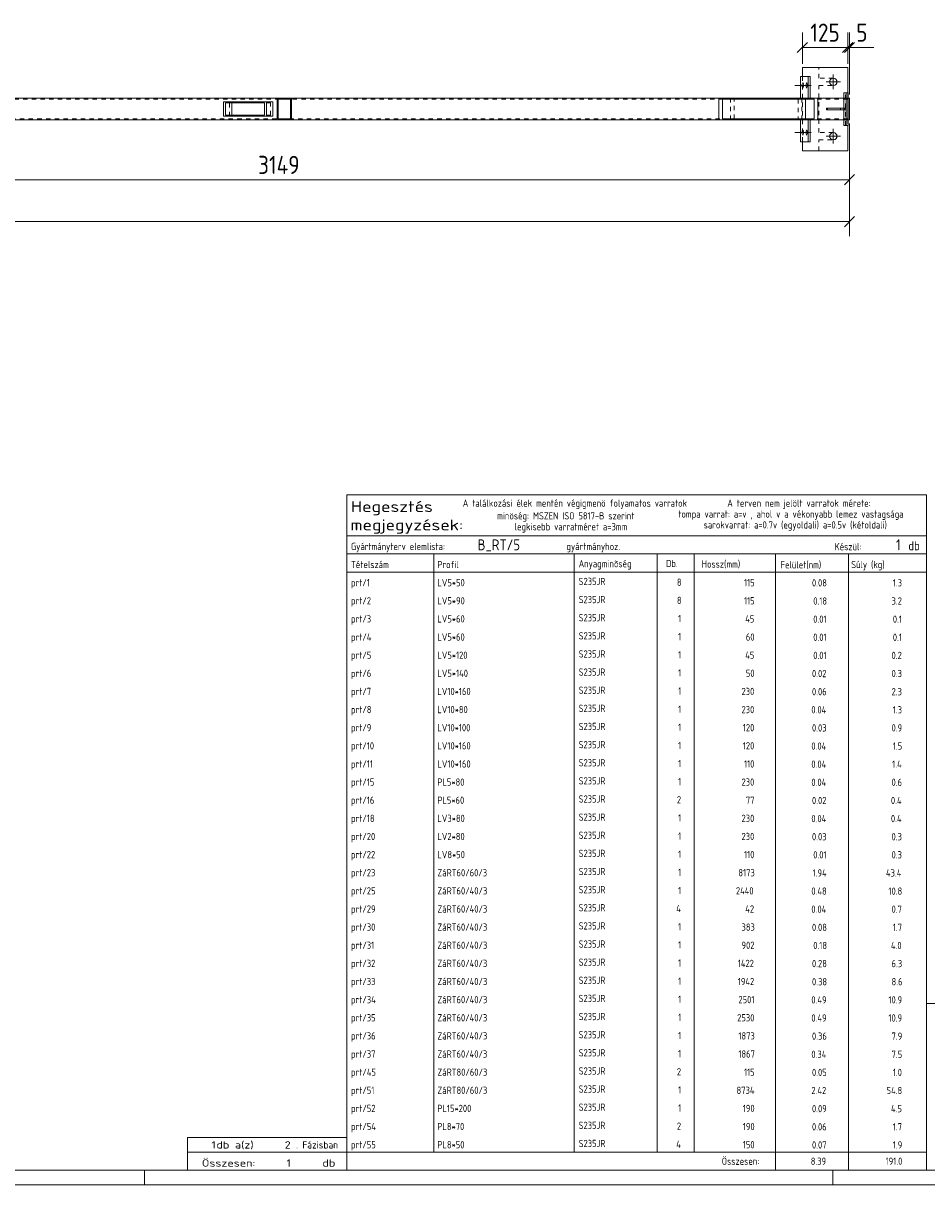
# Model space of a CAD drawing. Header units: millimetres. Extents: x 1 to 1188, y 1 to 840.
# Tile 4 of 6: x 775 to 1024, y 1 to 322. Entities that reach past the tile are written whole.
import ezdxf

# ---------------------------------------------------------------- set-up
doc = ezdxf.new("R2010")
doc.units = ezdxf.units.MM
doc.header["$LTSCALE"] = 0.6
doc.linetypes.add('XKITLINE00', pattern=[0])
doc.linetypes.add('XKITLINE02', pattern=[4, 2, -2])
for name, color, linetype, lineweight in [('Bolt', 7, 'Continuous', 0), ('DrawingSheet', 5, 'Continuous', 0), ('OtherObjectType', 1, 'Continuous', 0), ('Part', 2, 'Continuous', 0), ('Z-DIMENSIONS', 1, 'Continuous', 0)]:
    doc.layers.add(name, color=color, linetype=linetype, lineweight=lineweight)
doc.styles.add('ISOCPEUR', font='ISOCPEUR.TTF')

msp = doc.modelspace()

# ---------------------------------------------------------------- linework, layer by layer
at = {"layer": 'Bolt', "color": 4, "linetype": 'XKITLINE00', "lineweight": 0}
for p, q in [((989.56, 304.7), (989.53, 304.34)), ((989.74, 305.04), (989.56, 304.7)), ((989.76, 305.04), (989.74, 305.04)), ((989.91, 304.7), (989.76, 305.04)), ((989.94, 304.34), (989.91, 304.7)), ((990.58, 304.7), (990.56, 304.34)), ((990.76, 305.04), (990.58, 304.7)), ((990.78, 305.04), (990.76, 305.04)), ((990.94, 304.7), (990.78, 305.04)), ((990.97, 304.34), (990.94, 304.7)), ((1000.12, 305.34), (996.12, 305.34)), ((998.12, 307.34), (998.12, 303.34)), ((990.93, 304.34), (987.54, 304.34)), ((991.96, 304.34), (988.56, 304.34)), ((989.53, 304.34), (989.56, 303.98)), ((989.56, 303.98), (989.72, 303.64)), ((989.72, 303.64), (989.74, 303.64)), ((989.74, 303.64), (989.91, 303.98)), ((989.91, 303.98), (989.94, 304.34)), ((990.56, 304.34), (990.58, 303.98)), ((990.58, 303.98), (990.74, 303.64)), ((990.74, 303.64), (990.76, 303.64)), ((990.76, 303.64), (990.94, 303.98)), ((990.94, 303.98), (990.97, 304.34)), ((989.56, 291.7), (989.53, 291.34)), ((989.74, 292.04), (989.56, 291.7)), ((989.76, 292.04), (989.74, 292.04)), ((989.91, 291.7), (989.76, 292.04)), ((989.94, 291.34), (989.91, 291.7)), ((990.58, 291.7), (990.56, 291.34)), ((990.76, 292.04), (990.58, 291.7)), ((990.78, 292.04), (990.76, 292.04)), ((990.94, 291.7), (990.78, 292.04)), ((990.97, 291.34), (990.94, 291.7)), ((998.12, 288.34), (998.12, 292.34)), ((990.93, 291.34), (987.54, 291.34)), ((991.96, 291.34), (988.56, 291.34)), ((989.53, 291.34), (989.56, 290.98)), ((989.56, 290.98), (989.72, 290.64)), ((989.72, 290.64), (989.74, 290.64)), ((989.74, 290.64), (989.91, 290.98)), ((989.91, 290.98), (989.94, 291.34)), ((990.56, 291.34), (990.58, 290.98)), ((990.58, 290.98), (990.74, 290.64)), ((990.74, 290.64), (990.76, 290.64)), ((990.76, 290.64), (990.94, 290.98)), ((990.94, 290.98), (990.97, 291.34)), ((996.12, 290.34), (1000.12, 290.34))]:
    msp.add_line(p, q, dxfattribs=at)
for centre in [(998.12, 305.34), (998.12, 290.34)]:
    msp.add_circle(centre, 1, dxfattribs=at)
at = {"layer": 'DrawingSheet', "color": 3, "linetype": 'XKITLINE00', "lineweight": 0}
msp.add_line((5, 5), (1184, 5), dxfattribs=at)
at = {"layer": 'DrawingSheet', "color": 2, "linetype": 'XKITLINE00', "lineweight": 0}
for p, q in [((808, 1), (808, 5)), ((998, 1), (998, 5)), ((1, 1), (1188, 1))]:
    msp.add_line(p, q, dxfattribs=at)
at = {"layer": 'OtherObjectType', "color": 7, "linetype": 'XKITLINE00', "lineweight": 0}
for p, q in [((863.84, 180.09), (863.84, 191.34)), ((863.84, 191.34), (1023.84, 191.34)), ((1023.84, 191.34), (1023.84, 180.09)), ((863.84, 180.09), (1023.84, 180.09)), ((863.84, 180.09), (1023.84, 180.09)), ((863.84, 180.09), (863.84, 175.09)), ((1023.84, 180.09), (1023.84, 175.09)), ((863.84, 175.09), (1023.84, 175.09)), ((863.84, 175.09), (863.84, 170.09)), ((887.84, 175.09), (887.84, 170.09)), ((926.61, 170.09), (926.61, 175.09)), ((949.5, 175.09), (949.5, 170.09)), ((959.7, 175.09), (959.7, 170.21)), ((982.15, 175.09), (982.15, 170.09)), ((1002.33, 175.09), (1002.33, 170.09)), ((1023.84, 175.09), (1023.84, 170.09)), ((863.84, 170.09), (1023.84, 170.09)), ((863.84, 170.09), (863.84, 165.09)), ((887.84, 170.09), (887.84, 165.09)), ((926.61, 165.09), (926.61, 170.09)), ((949.5, 170.09), (949.5, 165.09)), ((959.67, 170.09), (959.67, 165.09)), ((982.18, 170.09), (982.18, 165.09)), ((1002.33, 170.09), (1002.33, 165.09)), ((1023.84, 170.09), (1023.84, 165.09)), ((863.84, 165.09), (863.84, 160.09)), ((887.84, 165.09), (887.84, 160.09)), ((926.61, 160.09), (926.61, 165.09)), ((949.5, 165.09), (949.5, 160.09)), ((959.67, 165.09), (959.67, 160.09)), ((982.18, 165.09), (982.18, 160.09)), ((1002.33, 165.09), (1002.33, 160.09)), ((1023.84, 165.09), (1023.84, 160.09)), ((863.84, 160.09), (863.84, 155.09)), ((887.84, 160.09), (887.84, 155.09)), ((926.61, 155.09), (926.61, 160.09)), ((949.5, 160.09), (949.5, 155.09)), ((959.67, 160.08), (959.67, 155.08)), ((982.18, 160.09), (982.18, 155.09)), ((1002.33, 160.09), (1002.33, 155.09)), ((1023.84, 160.09), (1023.84, 155.09)), ((863.84, 155.08), (863.84, 150.08)), ((887.84, 155.08), (887.84, 150.08)), ((926.61, 150.08), (926.61, 155.08)), ((949.5, 155.08), (949.5, 150.08)), ((959.67, 155.08), (959.67, 150.08)), ((982.18, 155.08), (982.18, 150.08)), ((1002.33, 155.08), (1002.33, 150.08)), ((1023.84, 155.08), (1023.84, 150.08)), ((863.84, 150.08), (863.84, 145.08)), ((887.84, 150.08), (887.84, 145.08)), ((926.61, 145.08), (926.61, 150.08)), ((949.5, 150.08), (949.5, 145.08)), ((959.67, 150.08), (959.67, 145.08)), ((982.18, 150.08), (982.18, 145.08)), ((1002.33, 150.08), (1002.33, 145.08)), ((1023.84, 150.08), (1023.84, 145.08)), ((863.84, 145.08), (863.84, 140.08)), ((887.84, 145.08), (887.84, 140.08)), ((926.61, 140.08), (926.61, 145.08)), ((949.5, 145.08), (949.5, 140.08)), ((959.67, 145.07), (959.67, 140.07)), ((982.18, 145.08), (982.18, 140.08)), ((1002.33, 145.08), (1002.33, 140.08)), ((1023.84, 145.08), (1023.84, 140.08)), ((863.84, 140.07), (863.84, 135.07)), ((887.84, 140.07), (887.84, 135.07)), ((926.61, 135.07), (926.61, 140.07)), ((949.5, 140.07), (949.5, 135.07)), ((959.67, 140.07), (959.67, 135.07)), ((982.18, 140.07), (982.18, 135.07)), ((1002.33, 140.07), (1002.33, 135.07)), ((1023.84, 140.07), (1023.84, 135.07)), ((863.84, 135.07), (863.84, 130.07)), ((887.84, 135.07), (887.84, 130.07)), ((926.61, 130.07), (926.61, 135.07)), ((949.5, 135.07), (949.5, 130.07)), ((959.67, 135.07), (959.67, 130.07)), ((982.18, 135.07), (982.18, 130.07)), ((1002.33, 135.07), (1002.33, 130.07)), ((1023.84, 135.07), (1023.84, 130.07)), ((863.84, 130.07), (863.84, 125.07)), ((887.84, 130.07), (887.84, 125.07)), ((926.61, 125.07), (926.61, 130.07)), ((949.5, 130.07), (949.5, 125.07)), ((959.67, 130.07), (959.67, 125.07)), ((982.18, 130.07), (982.18, 125.07)), ((1002.33, 130.07), (1002.33, 125.07)), ((1023.84, 130.07), (1023.84, 125.07)), ((863.84, 125.07), (863.84, 120.07)), ((887.84, 125.07), (887.84, 120.07)), ((926.61, 120.07), (926.61, 125.07)), ((949.5, 125.07), (949.5, 120.07)), ((959.67, 125.06), (959.67, 120.06)), ((982.18, 125.07), (982.18, 120.07)), ((1002.33, 125.07), (1002.33, 120.07)), ((1023.84, 125.07), (1023.84, 120.07)), ((863.84, 120.06), (863.84, 115.06)), ((887.84, 120.06), (887.84, 115.06)), ((926.61, 115.06), (926.61, 120.06)), ((949.5, 120.06), (949.5, 115.06)), ((959.67, 120.06), (959.67, 115.06)), ((982.18, 120.06), (982.18, 115.06)), ((1002.33, 120.06), (1002.33, 115.06)), ((1023.84, 120.06), (1023.84, 115.06)), ((863.84, 115.06), (863.84, 110.06)), ((887.84, 115.06), (887.84, 110.06)), ((926.61, 110.06), (926.61, 115.06)), ((949.5, 115.06), (949.5, 110.06)), ((959.67, 115.06), (959.67, 110.06)), ((982.18, 115.06), (982.18, 110.06)), ((1002.33, 115.06), (1002.33, 110.06)), ((1023.84, 115.06), (1023.84, 110.06)), ((863.84, 110.06), (863.84, 105.06)), ((887.84, 110.06), (887.84, 105.06)), ((926.61, 105.06), (926.61, 110.06)), ((949.5, 110.06), (949.5, 105.06)), ((959.67, 110.05), (959.67, 105.05)), ((982.18, 110.06), (982.18, 105.06)), ((1002.33, 110.06), (1002.33, 105.06)), ((1023.84, 110.06), (1023.84, 105.06)), ((863.84, 105.05), (863.84, 100.05)), ((887.84, 105.05), (887.84, 100.05)), ((926.61, 100.05), (926.61, 105.05)), ((949.5, 105.05), (949.5, 100.05)), ((959.67, 105.05), (959.67, 100.05)), ((982.18, 105.05), (982.18, 100.05)), ((1002.33, 105.05), (1002.33, 100.05)), ((1023.84, 105.05), (1023.84, 100.05)), ((863.84, 100.05), (863.84, 95.05)), ((887.84, 100.05), (887.84, 95.05)), ((926.61, 95.05), (926.61, 100.05)), ((949.5, 100.05), (949.5, 95.05)), ((959.67, 100.05), (959.67, 95.05)), ((982.18, 100.05), (982.18, 95.05)), ((1002.33, 100.05), (1002.33, 95.05)), ((1023.84, 100.05), (1023.84, 95.05)), ((863.84, 95.05), (863.84, 90.05)), ((887.84, 95.05), (887.84, 90.05)), ((926.61, 90.05), (926.61, 95.05)), ((949.5, 95.05), (949.5, 90.05)), ((959.67, 95.05), (959.67, 90.05)), ((982.18, 95.05), (982.18, 90.05)), ((1002.33, 95.05), (1002.33, 90.05)), ((1023.84, 95.05), (1023.84, 90.05)), ((863.84, 90.05), (863.84, 85.05)), ((887.84, 90.05), (887.84, 85.05)), ((926.61, 85.05), (926.61, 90.05)), ((949.5, 90.05), (949.5, 85.05)), ((959.67, 90.04), (959.67, 85.04)), ((982.18, 90.05), (982.18, 85.05)), ((1002.33, 90.05), (1002.33, 85.05)), ((1023.84, 90.05), (1023.84, 85.05)), ((863.84, 85.04), (863.84, 80.04)), ((887.84, 85.04), (887.84, 80.04)), ((926.61, 80.04), (926.61, 85.04)), ((949.5, 85.04), (949.5, 80.04)), ((959.67, 85.04), (959.67, 80.04)), ((982.18, 85.04), (982.18, 80.04)), ((1002.33, 85.04), (1002.33, 80.04)), ((1023.84, 85.04), (1023.84, 80.04)), ((863.84, 80.04), (863.84, 75.04)), ((887.84, 80.04), (887.84, 75.04)), ((926.61, 75.04), (926.61, 80.04)), ((949.5, 80.04), (949.5, 75.04)), ((959.67, 80.04), (959.67, 75.04)), ((982.18, 80.04), (982.18, 75.04)), ((1002.33, 80.04), (1002.33, 75.04)), ((1023.84, 80.04), (1023.84, 75.04)), ((863.84, 75.04), (863.84, 70.04)), ((887.84, 75.04), (887.84, 70.04)), ((926.61, 70.04), (926.61, 75.04)), ((949.5, 75.04), (949.5, 70.04)), ((959.67, 75.03), (959.67, 70.03)), ((982.18, 75.04), (982.18, 70.04)), ((1002.33, 75.04), (1002.33, 70.04)), ((1023.84, 75.04), (1023.84, 70.04)), ((863.84, 70.03), (863.84, 65.03)), ((887.84, 70.03), (887.84, 65.03)), ((926.61, 65.03), (926.61, 70.03)), ((949.5, 70.03), (949.5, 65.03)), ((959.67, 70.03), (959.67, 65.03)), ((982.18, 70.03), (982.18, 65.03)), ((1002.33, 70.03), (1002.33, 65.03)), ((1023.84, 70.03), (1023.84, 65.03)), ((863.84, 65.03), (863.84, 60.03)), ((887.84, 65.03), (887.84, 60.03)), ((926.61, 60.03), (926.61, 65.03)), ((949.5, 65.03), (949.5, 60.03)), ((959.67, 65.03), (959.67, 60.03)), ((982.18, 65.03), (982.18, 60.03)), ((1002.33, 65.03), (1002.33, 60.03)), ((1023.84, 65.03), (1023.84, 60.03)), ((863.84, 60.03), (863.84, 55.03)), ((887.84, 60.03), (887.84, 55.03)), ((926.61, 55.03), (926.61, 60.03)), ((949.5, 60.03), (949.5, 55.03)), ((959.67, 60.03), (959.67, 55.03)), ((982.18, 60.03), (982.18, 55.03)), ((1002.33, 60.03), (1002.33, 55.03)), ((1023.84, 60.03), (1023.84, 55.03)), ((863.84, 55.03), (863.84, 50.03)), ((887.84, 55.03), (887.84, 50.03)), ((926.61, 50.03), (926.61, 55.03)), ((949.5, 55.03), (949.5, 50.03)), ((959.67, 55.02), (959.67, 50.02)), ((982.18, 55.03), (982.18, 50.03)), ((1002.33, 55.03), (1002.33, 50.03)), ((1023.84, 55.03), (1023.84, 50.03)), ((863.84, 50.02), (863.84, 45.02)), ((887.84, 50.02), (887.84, 45.02)), ((926.61, 45.02), (926.61, 50.02)), ((949.5, 50.02), (949.5, 45.02)), ((959.67, 50.02), (959.67, 45.02)), ((982.18, 50.02), (982.18, 45.02)), ((1002.33, 50.02), (1002.33, 45.02)), ((1023.84, 51.05), (1023.84, 6.75)), ((1023.84, 51.05), (1184, 51.05)), ((1023.84, 50.02), (1023.84, 45.02)), ((863.84, 45.02), (863.84, 40.02)), ((887.84, 45.02), (887.84, 40.02)), ((926.61, 40.02), (926.61, 45.02)), ((949.5, 45.02), (949.5, 40.02)), ((959.67, 45.02), (959.67, 40.02)), ((982.18, 45.02), (982.18, 40.02)), ((1002.33, 45.02), (1002.33, 40.02)), ((1023.84, 45.02), (1023.84, 40.02)), ((863.84, 40.02), (863.84, 35.02)), ((887.84, 40.02), (887.84, 35.02)), ((926.61, 35.02), (926.61, 40.02)), ((949.5, 40.02), (949.5, 35.02)), ((959.67, 40.01), (959.67, 35.01)), ((982.18, 40.02), (982.18, 35.02)), ((1002.33, 40.02), (1002.33, 35.02)), ((1023.84, 40.02), (1023.84, 35.02)), ((863.84, 35.01), (863.84, 30.01)), ((887.84, 35.01), (887.84, 30.01)), ((926.61, 30.01), (926.61, 35.01)), ((949.5, 35.01), (949.5, 30.01)), ((959.67, 35.01), (959.67, 30.01)), ((982.18, 35.01), (982.18, 30.01)), ((1002.33, 35.01), (1002.33, 30.01)), ((1023.84, 35.01), (1023.84, 30.01)), ((863.84, 30.01), (863.84, 25.01)), ((887.84, 30.01), (887.84, 25.01)), ((926.61, 25.01), (926.61, 30.01)), ((949.5, 30.01), (949.5, 25.01)), ((959.67, 30.01), (959.67, 25.01)), ((982.18, 30.01), (982.18, 25.01)), ((1002.33, 30.01), (1002.33, 25.01)), ((1023.84, 30.01), (1023.84, 25.01)), ((863.84, 25.01), (863.84, 20.01)), ((887.84, 25.01), (887.84, 20.01)), ((926.61, 20.01), (926.61, 25.01)), ((949.5, 25.01), (949.5, 20.01)), ((959.67, 25.01), (959.67, 20.01)), ((982.18, 25.01), (982.18, 20.01)), ((1002.33, 25.01), (1002.33, 20.01)), ((1023.84, 25.01), (1023.84, 20.01)), ((863.84, 20.01), (863.84, 15.01)), ((887.84, 20.01), (887.84, 15.01)), ((926.61, 15.01), (926.61, 20.01)), ((949.5, 20.01), (949.5, 15.01)), ((959.67, 20), (959.67, 15)), ((982.18, 20.01), (982.18, 15.01)), ((1002.33, 20.01), (1002.33, 15.01)), ((1023.84, 20.01), (1023.84, 15.01)), ((819.84, 10), (819.84, 14)), ((819.84, 14), (863.84, 14)), ((863.84, 15), (863.84, 10)), ((863.84, 10), (863.84, 14)), ((887.84, 15), (887.84, 10)), ((926.61, 10), (926.61, 15)), ((949.5, 15), (949.5, 10)), ((959.67, 15), (959.67, 10)), ((982.18, 15), (982.18, 10)), ((1002.33, 15), (1002.33, 10)), ((1023.84, 15), (1023.84, 10)), ((819.84, 10), (863.84, 10)), ((819.85, 5.02), (819.84, 9.99)), ((819.84, 9.98), (863.74, 9.98)), ((863.84, 10), (1023.84, 10)), ((863.84, 10), (863.84, 5)), ((982.19, 10), (982.19, 5)), ((1002.31, 10), (1002.31, 5)), ((1023.84, 10), (1023.84, 5)), ((819.89, 5.03), (863.79, 5.03)), ((863.84, 5), (1023.84, 5))]:
    msp.add_line(p, q, dxfattribs=at)
at = {"layer": 'Part', "color": 2, "linetype": 'XKITLINE00', "lineweight": 0}
for p, q in [((1002.08, 309.34), (989.58, 309.34)), ((989.58, 309.34), (989.58, 306.84)), ((1002.08, 309.34), (1002.08, 309.34)), ((1002.08, 309.34), (1002.08, 302.34)), ((989.09, 300.84), (989.09, 306.84)), ((991.71, 306.84), (989.09, 306.84)), ((991.19, 300.84), (991.19, 306.84)), ((991.71, 300.84), (991.71, 306.84)), ((1001.03, 302.34), (1001.03, 298.09)), ((1002.22, 302.34), (1001.03, 302.34)), ((1001.7, 293.34), (1001.7, 302.34)), ((1002.22, 302.34), (1002.22, 293.34)), ((844.59, 300.84), (678.59, 300.84)), ((829.77, 295.84), (829.77, 299.84)), ((843.4, 299.84), (829.77, 299.84)), ((830.37, 296.14), (830.37, 299.54)), ((841.09, 299.54), (830.37, 299.54)), ((832.08, 296.14), (832.08, 299.54)), ((841.09, 296.14), (841.09, 299.54)), ((841.68, 299.84), (841.68, 295.84)), ((843.4, 295.84), (843.4, 299.84)), ((848.59, 300.84), (844.59, 300.84)), ((844.59, 300.84), (844.59, 294.84)), ((848.29, 300.54), (844.89, 300.54)), ((844.89, 300.54), (844.89, 295.14)), ((848.29, 295.14), (848.29, 300.54)), ((966.51, 300.84), (848.59, 300.84)), ((848.59, 294.84), (848.59, 300.84)), ((966.51, 294.84), (966.51, 300.84)), ((1001.03, 300.84), (966.51, 300.84)), ((967.53, 300.54), (967.53, 295.14)), ((967.53, 300.54), (992.84, 300.54)), ((990.43, 295.14), (990.43, 300.54)), ((991.71, 300.84), (991.19, 300.84)), ((992.84, 295.14), (992.84, 300.54)), ((993.87, 294.84), (993.87, 300.84)), ((996.25, 298.09), (1001.7, 298.09)), ((996.25, 297.59), (996.25, 298.09)), ((996.47, 297.59), (996.47, 298.09)), ((1001.7, 298.09), (1001.7, 297.59)), ((1002.58, 300.84), (1002.22, 300.84)), ((1002.58, 294.84), (1002.58, 300.84)), ((843.4, 295.84), (829.77, 295.84)), ((830.37, 296.14), (841.09, 296.14)), ((848.29, 295.14), (844.89, 295.14)), ((967.53, 295.14), (992.84, 295.14)), ((1001.7, 297.59), (996.25, 297.59)), ((1001.03, 293.34), (1001.03, 297.59)), ((844.59, 294.84), (678.59, 294.84)), ((844.59, 294.84), (848.59, 294.84)), ((966.51, 294.84), (848.59, 294.84)), ((1001.03, 294.84), (966.51, 294.84)), ((989.09, 288.84), (989.09, 294.84)), ((991.71, 294.84), (991.19, 294.84)), ((991.19, 288.84), (991.19, 294.84)), ((991.71, 288.84), (991.71, 294.84)), ((1001.7, 293.34), (1001.03, 293.34)), ((1002.22, 293.34), (1001.7, 293.34)), ((1002.08, 293.34), (1002.08, 286.34)), ((1002.22, 294.84), (1002.58, 294.84)), ((991.19, 288.84), (989.09, 288.84)), ((989.58, 286.34), (989.58, 288.84)), ((991.71, 288.84), (991.19, 288.84)), ((1002.08, 286.34), (989.58, 286.34)), ((1002.08, 286.34), (1002.08, 286.34))]:
    msp.add_line(p, q, dxfattribs=at)
at = {"layer": 'Part', "color": 7, "linetype": 'XKITLINE02', "lineweight": 0}
for p, q in [((1002.08, 309.34), (989.58, 309.34)), ((994.08, 306.34), (994.08, 309.34)), ((994.08, 309.34), (1002.08, 309.34)), ((994.08, 306.34), (994.08, 309.34)), ((994.08, 309.34), (1002.08, 309.34)), ((994.08, 306.34), (994.08, 309.34)), ((994.08, 309.34), (1002.08, 309.34)), ((994.08, 306.34), (994.08, 309.34)), ((994.08, 309.34), (1002.08, 309.34)), ((1002.08, 309.34), (1002.08, 286.34)), ((1002.08, 309.34), (1002.08, 286.34)), ((1002.08, 309.34), (1002.08, 286.34)), ((1002.08, 309.34), (1002.08, 286.34)), ((989.57, 300.84), (989.57, 306.84)), ((989.58, 288.84), (989.58, 306.84)), ((998.12, 306.34), (994.08, 306.34)), ((998.12, 306.34), (994.08, 306.34)), ((998.12, 306.34), (994.08, 306.34)), ((998.12, 306.34), (994.08, 306.34)), ((998.12, 306.34), (998.5, 306.26)), ((998.12, 306.34), (998.5, 306.26)), ((998.12, 306.34), (998.5, 306.26)), ((998.12, 306.34), (998.5, 306.26)), ((999.04, 305.72), (999.12, 305.34)), ((999.04, 305.72), (999.12, 305.34)), ((999.04, 305.72), (999.12, 305.34)), ((999.04, 305.72), (999.12, 305.34)), ((999.12, 305.34), (999.04, 304.95)), ((999.12, 305.34), (999.04, 304.95)), ((999.12, 305.34), (999.04, 304.95)), ((999.12, 305.34), (999.04, 304.95)), ((994.08, 291.34), (994.08, 304.34)), ((994.08, 304.34), (998.12, 304.34)), ((994.08, 291.34), (994.08, 304.34)), ((994.08, 304.34), (998.12, 304.34)), ((994.08, 291.34), (994.08, 304.34)), ((994.08, 304.34), (998.12, 304.34)), ((994.08, 291.34), (994.08, 304.34)), ((994.08, 304.34), (998.12, 304.34)), ((998.5, 304.41), (998.12, 304.34)), ((998.5, 304.41), (998.12, 304.34)), ((998.5, 304.41), (998.12, 304.34)), ((998.5, 304.41), (998.12, 304.34)), ((1001.51, 293.34), (1001.51, 302.34)), ((1002.08, 302.34), (1002.08, 293.34)), ((172.09, 300.54), (988.42, 300.54)), ((831.49, 295.84), (831.49, 299.84)), ((842.8, 299.54), (841.09, 299.54)), ((842.8, 299.54), (841.09, 299.54)), ((842.8, 296.14), (842.8, 299.54)), ((848.59, 300.84), (844.59, 300.84)), ((989.4, 300.84), (966.51, 300.84)), ((969.78, 294.84), (969.78, 300.84)), ((970.76, 295.14), (970.76, 300.54)), ((988.42, 300.54), (988.42, 295.14)), ((991.19, 300.84), (989.09, 300.84)), ((989.4, 294.84), (989.4, 300.84)), ((989.4, 294.84), (989.4, 300.84)), ((1002.08, 300.54), (992.84, 300.54)), ((1000.07, 297.59), (1000.07, 298.09)), ((1002.08, 300.84), (1001.03, 300.84)), ((1001.03, 298.09), (1001.03, 297.59)), ((1001.32, 297.59), (1001.32, 298.09)), ((1002.08, 294.84), (1002.08, 300.84)), ((1002.22, 300.84), (1002.08, 300.84)), ((1002.08, 300.84), (1002.08, 294.84)), ((988.42, 295.14), (172.09, 295.14)), ((842.8, 296.14), (841.09, 296.14)), ((1002.08, 295.14), (992.84, 295.14)), ((848.59, 294.84), (844.59, 294.84)), ((989.4, 294.84), (966.51, 294.84)), ((991.19, 294.84), (989.09, 294.84)), ((989.57, 288.84), (989.57, 294.84)), ((1002.08, 294.84), (1001.03, 294.84)), ((1002.22, 294.84), (1002.08, 294.84)), ((998.12, 291.34), (994.08, 291.34)), ((998.12, 291.34), (994.08, 291.34)), ((998.12, 291.34), (994.08, 291.34)), ((998.12, 291.34), (994.08, 291.34)), ((994.08, 286.34), (994.08, 289.34)), ((994.08, 289.34), (998.12, 289.34)), ((994.08, 286.34), (994.08, 289.34)), ((994.08, 289.34), (998.12, 289.34)), ((994.08, 286.34), (994.08, 289.34)), ((994.08, 289.34), (998.12, 289.34)), ((994.08, 286.34), (994.08, 289.34)), ((994.08, 289.34), (998.12, 289.34)), ((998.12, 291.34), (998.5, 291.26)), ((998.12, 291.34), (998.5, 291.26)), ((998.12, 291.34), (998.5, 291.26)), ((998.12, 291.34), (998.5, 291.26)), ((998.5, 289.42), (998.12, 289.34)), ((998.5, 289.42), (998.12, 289.34)), ((998.5, 289.42), (998.12, 289.34)), ((998.5, 289.42), (998.12, 289.34)), ((999.04, 290.72), (999.12, 290.34)), ((999.04, 290.72), (999.12, 290.34)), ((999.04, 290.72), (999.12, 290.34)), ((999.04, 290.72), (999.12, 290.34)), ((999.12, 290.34), (999.04, 289.96)), ((999.12, 290.34), (999.04, 289.96)), ((999.12, 290.34), (999.04, 289.96)), ((999.12, 290.34), (999.04, 289.96)), ((1002.08, 286.34), (989.58, 286.34)), ((1002.08, 286.34), (994.08, 286.34)), ((1002.08, 286.34), (994.08, 286.34)), ((1002.08, 286.34), (994.08, 286.34)), ((1002.08, 286.34), (994.08, 286.34))]:
    msp.add_line(p, q, dxfattribs=at)
for centre, start, end in [((998.12, 305.34), 22.4985, 67.4954), ((998.12, 305.34), 22.4985, 67.4954), ((998.12, 305.34), 22.4985, 67.4954), ((998.12, 305.34), 22.4985, 67.4954), ((998.12, 305.34), 292.4954, 337.4985), ((998.12, 305.34), 292.4954, 337.4985), ((998.12, 305.34), 292.4954, 337.4985), ((998.12, 305.34), 292.4954, 337.4985), ((998.12, 290.34), 22.4889, 67.4846), ((998.12, 290.34), 22.4889, 67.4846), ((998.12, 290.34), 22.4889, 67.4846), ((998.12, 290.34), 22.4889, 67.4846), ((998.12, 290.34), 292.4931, 337.4918), ((998.12, 290.34), 292.4931, 337.4918), ((998.12, 290.34), 292.4931, 337.4918), ((998.12, 290.34), 292.4931, 337.4918)]:
    msp.add_arc(centre, 1, start, end, dxfattribs=at)
at = {"layer": 'Z-DIMENSIONS', "color": 7, "linetype": 'XKITLINE00', "lineweight": 0}
for p, q in [((989.58, 310.34), (989.58, 318.93)), ((1002.08, 310.34), (1002.08, 318.93)), ((1002.08, 310.34), (1002.08, 318.93)), ((1002.58, 301.84), (1002.58, 318.93)), ((991, 316.25), (988.17, 313.42)), ((989.58, 314.83), (1002.08, 314.83)), ((1003.5, 316.25), (1000.67, 313.42)), ((1003.46, 316.21), (1000.67, 313.42)), ((1004, 316.25), (1001.17, 313.42)), ((1002.08, 314.83), (1002.58, 314.83)), ((1002.58, 314.83), (1009.34, 314.83)), ((1002.58, 314.83), (1009.34, 314.83)), ((1002.58, 293.84), (1002.58, 262.77)), ((1002.58, 293.84), (1002.58, 274.33)), ((1004, 279.74), (1001.17, 276.91)), ((687.71, 278.33), (1002.58, 278.33)), ((171.59, 266.77), (1002.58, 266.77)), ((1004, 268.19), (1001.17, 265.36))]:
    msp.add_line(p, q, dxfattribs=at)
at = {"layer": 'Z-DIMENSIONS', "color": 3}
for p in [(989.58, 314.83), (1002.08, 314.83), (1002.08, 314.83), (1002.58, 314.83), (1002.58, 278.33), (1002.58, 266.77)]:
    msp.add_point(p, dxfattribs=at)

# ---------------------------------------------------------------- texts
at = {"layer": 'OtherObjectType', "color": 7, "style": 'ISOCPEUR'}
for s, height, width, p in [('Hegesztés', 3, 1.19, (864.99, 186.65)), ('A találkozási élek mentén végigmenö folyamatos varratok', 2, 0.85, (895.84, 188.09)), ('A terven nem jelölt varratok mérete:', 2, 0.85, (968.86, 188.09)), ('minöség: MSZEN ISO 5817-B szerint', 2, 0.85, (905.34, 184.59)), ('tompa varrat: a=v , ahol v a vékonyabb lemez vastagsága', 2, 0.85, (955.34, 185.09)), ('megjegyzések:', 3, 1.19, (864.84, 181.59)), ('legkisebb varratméret a=3mm', 2, 0.85, (910.16, 181.59)), ('sarokvarrat: a=0.7v (egyoldali) a=0.5v (kétoldali)', 2, 0.85, (962.34, 182.09)), ('Gyártmányterv elemlista:                               gyártmányhoz.', 2, 0.85, (864.99, 176.15)), ('Készül:', 2, 0.85, (998.47, 176.09)), ('db', 2.5, 0.85, (1018.84, 176.09)), ('Tételszám', 2, 0.85, (864.99, 171.15)), ('Profil', 2, 0.85, (888.84, 171.15)), ('Anyagminõség', 2, 0.85, (927.83, 171.38)), ('Db.', 2, 0.85, (951.96, 171.44)), ('Hossz(mm)', 2, 0.85, (961.78, 171.29)), ('Felület(nm)', 2, 0.85, (983.56, 171.09)), ('Súly (kg)', 2, 0.85, (1003.05, 171.15)), ('1', 2, 1.211571, (826.48, 11)), ('db a(z)', 2, 1.211571, (827.84, 11)), ('2', 2, 1.211571, (846.7, 11)), ('. Fázisban', 2, 0.935, (849.84, 11)), ('Összesen:            db', 2, 1.211571, (823.84, 6)), ('1', 2, 1.211571, (847.19, 6)), ('Összesen:', 2, 0.85, (967.33, 6.5))]:
    msp.add_text(s, height=height, dxfattribs=dict(at, width=width)).set_placement(p)
at = {"layer": 'OtherObjectType', "color": 5, "style": 'ISOCPEUR', "width": 0.85}
for s, height, p in [('B_RT/5', 3, (899.94, 176.09)), ('1', 3, (1015.41, 176.09)), ('prt/1', 2, (864.99, 166.15)), ('LV5*50', 2, (888.84, 166.15)), ('S235JR', 2, (927.83, 166.49)), ('8', 2, (954.94, 166.26)), ('115', 2, (973.47, 166.15)), ('0.08', 2, (992.23, 166.09)), ('1.3', 2, (1014.54, 166.09)), ('S235JR', 2, (927.83, 161.49)), ('prt/2', 2, (864.99, 161.15)), ('LV5*90', 2, (888.84, 161.15)), ('8', 2, (954.94, 161.26)), ('115', 2, (973.47, 161.15)), ('0.18', 2, (992.58, 161.09)), ('3.2', 2, (1014.19, 161.09)), ('prt/3', 2, (864.99, 156.15)), ('LV5*60', 2, (888.84, 156.15)), ('S235JR', 2, (927.83, 156.48)), ('1', 2, (955.28, 156.25)), ('45', 2, (973.81, 156.15)), ('0.01', 2, (992.58, 156.08)), ('0.1', 2, (1014.54, 156.08)), ('prt/4', 2, (864.99, 151.14)), ('LV5*60', 2, (888.84, 151.14)), ('S235JR', 2, (927.83, 151.48)), ('1', 2, (955.28, 151.25)), ('60', 2, (973.98, 151.14)), ('0.01', 2, (992.58, 151.08)), ('0.1', 2, (1014.54, 151.08)), ('prt/5', 2, (864.99, 146.14)), ('LV5*120', 2, (888.84, 146.14)), ('S235JR', 2, (927.83, 146.48)), ('1', 2, (955.28, 146.25)), ('45', 2, (973.81, 146.14)), ('0.01', 2, (992.58, 146.08)), ('0.2', 2, (1014.19, 146.08)), ('prt/6', 2, (864.99, 141.14)), ('LV5*140', 2, (888.84, 141.14)), ('S235JR', 2, (927.83, 141.48)), ('1', 2, (955.28, 141.24)), ('50', 2, (973.98, 141.14)), ('0.02', 2, (992.23, 141.07)), ('0.3', 2, (1014.19, 141.07)), ('prt/7', 2, (864.99, 136.13)), ('LV10*160', 2, (888.84, 136.13)), ('S235JR', 2, (927.83, 136.47)), ('1', 2, (955.28, 136.24)), ('230', 2, (972.78, 136.13)), ('0.06', 2, (992.23, 136.07)), ('2.3', 2, (1014.19, 136.07)), ('prt/8', 2, (864.99, 131.13)), ('LV10*80', 2, (888.84, 131.13)), ('S235JR', 2, (927.83, 131.47)), ('1', 2, (955.28, 131.24)), ('230', 2, (972.78, 131.13)), ('0.04', 2, (992.06, 131.07)), ('1.3', 2, (1014.54, 131.07)), ('prt/9', 2, (864.99, 126.13)), ('LV10*100', 2, (888.84, 126.13)), ('S235JR', 2, (927.83, 126.47)), ('1', 2, (955.28, 126.24)), ('120', 2, (973.13, 126.13)), ('0.03', 2, (992.23, 126.07)), ('0.9', 2, (1014.19, 126.07)), ('prt/10', 2, (864.99, 121.13)), ('LV10*160', 2, (888.84, 121.13)), ('S235JR', 2, (927.83, 121.46)), ('1', 2, (955.28, 121.23)), ('120', 2, (973.13, 121.13)), ('0.04', 2, (992.06, 121.06)), ('1.5', 2, (1014.54, 121.06)), ('prt/11', 2, (864.99, 116.12)), ('LV10*160', 2, (888.84, 116.12)), ('S235JR', 2, (927.83, 116.46)), ('1', 2, (955.28, 116.23)), ('110', 2, (973.47, 116.12)), ('0.04', 2, (992.06, 116.06)), ('1.4', 2, (1014.36, 116.06)), ('prt/15', 2, (864.99, 111.12)), ('PL5*80', 2, (888.84, 111.12)), ('S235JR', 2, (927.83, 111.46)), ('1', 2, (955.28, 111.23)), ('230', 2, (972.78, 111.12)), ('0.04', 2, (992.06, 111.06)), ('0.6', 2, (1014.19, 111.06)), ('prt/16', 2, (864.99, 106.12)), ('PL5*60', 2, (888.84, 106.12)), ('S235JR', 2, (927.83, 106.46)), ('2', 2, (954.94, 106.22)), ('77', 2, (973.98, 106.12)), ('0.02', 2, (992.23, 106.05)), ('0.4', 2, (1014.02, 106.05)), ('prt/18', 2, (864.99, 101.11)), ('LV3*80', 2, (888.84, 101.11)), ('S235JR', 2, (927.83, 101.45)), ('1', 2, (955.28, 101.22)), ('230', 2, (972.78, 101.11)), ('0.04', 2, (992.06, 101.05)), ('0.4', 2, (1014.02, 101.05)), ('prt/20', 2, (864.99, 96.11)), ('LV2*80', 2, (888.84, 96.11)), ('S235JR', 2, (927.83, 96.45)), ('1', 2, (955.28, 96.22)), ('230', 2, (972.78, 96.11)), ('0.03', 2, (992.23, 96.05)), ('0.3', 2, (1014.19, 96.05)), ('prt/22', 2, (864.99, 91.11)), ('LV8*50', 2, (888.84, 91.11)), ('S235JR', 2, (927.83, 91.45)), ('1', 2, (955.28, 91.22)), ('110', 2, (973.47, 91.11)), ('0.01', 2, (992.58, 91.05)), ('0.3', 2, (1014.19, 91.05)), ('prt/23', 2, (864.99, 86.11)), ('ZáRT60/60/3', 2, (888.84, 86.11)), ('S235JR', 2, (927.83, 86.44)), ('1', 2, (955.28, 86.21)), ('8173', 2, (971.92, 86.11)), ('1.94', 2, (992.4, 86.04)), ('43.4', 2, (1012.65, 86.04)), ('ZáRT60/40/3', 2, (888.84, 81.1)), ('S235JR', 2, (927.83, 81.44)), ('prt/25', 2, (864.99, 81.1)), ('1', 2, (955.28, 81.21)), ('2440', 2, (971.23, 81.1)), ('0.48', 2, (992.06, 81.04)), ('10.8', 2, (1013.33, 81.04)), ('prt/29', 2, (864.99, 76.1)), ('ZáRT60/40/3', 2, (888.84, 76.1)), ('S235JR', 2, (927.83, 76.44)), ('4', 2, (954.76, 76.21)), ('42', 2, (973.81, 76.1)), ('0.04', 2, (992.06, 76.04)), ('0.7', 2, (1014.19, 76.04)), ('prt/30', 2, (864.99, 71.1)), ('ZáRT60/40/3', 2, (888.84, 71.1)), ('S235JR', 2, (927.83, 71.44)), ('1', 2, (955.28, 71.2)), ('383', 2, (972.78, 71.1)), ('0.08', 2, (992.23, 71.03)), ('1.7', 2, (1014.54, 71.03)), ('prt/31', 2, (864.99, 66.09)), ('ZáRT60/40/3', 2, (888.84, 66.09)), ('S235JR', 2, (927.83, 66.43)), ('1', 2, (955.28, 66.2)), ('902', 2, (972.78, 66.09)), ('0.18', 2, (992.58, 66.03)), ('4.0', 2, (1014.02, 66.03)), ('prt/32', 2, (864.99, 61.09)), ('ZáRT60/40/3', 2, (888.84, 61.09)), ('S235JR', 2, (927.83, 61.43)), ('1', 2, (955.28, 61.2)), ('1422', 2, (971.75, 61.09)), ('0.28', 2, (992.23, 61.03)), ('6.3', 2, (1014.19, 61.03)), ('prt/33', 2, (864.99, 56.09)), ('ZáRT60/40/3', 2, (888.84, 56.09)), ('S235JR', 2, (927.83, 56.43)), ('1', 2, (955.28, 56.2)), ('1942', 2, (971.75, 56.09)), ('0.38', 2, (992.23, 56.03)), ('8.6', 2, (1014.19, 56.03)), ('prt/34', 2, (864.99, 51.09)), ('ZáRT60/40/3', 2, (888.84, 51.09)), ('S235JR', 2, (927.83, 51.42)), ('1', 2, (955.28, 51.19)), ('2501', 2, (971.92, 51.09)), ('0.49', 2, (992.06, 51.02)), ('10.9', 2, (1013.33, 51.02)), ('prt/35', 2, (864.99, 46.08)), ('ZáRT60/40/3', 2, (888.84, 46.08)), ('S235JR', 2, (927.83, 46.42)), ('1', 2, (955.28, 46.19)), ('2530', 2, (971.58, 46.08)), ('0.49', 2, (992.06, 46.02)), ('10.9', 2, (1013.33, 46.02)), ('prt/36', 2, (864.99, 41.08)), ('ZáRT60/40/3', 2, (888.84, 41.08)), ('S235JR', 2, (927.83, 41.42)), ('1', 2, (955.28, 41.19)), ('1873', 2, (971.92, 41.08)), ('0.36', 2, (992.23, 41.02)), ('7.9', 2, (1014.19, 41.02)), ('prt/37', 2, (864.99, 36.08)), ('ZáRT60/40/3', 2, (888.84, 36.08)), ('S235JR', 2, (927.83, 36.42)), ('1', 2, (955.28, 36.18)), ('1867', 2, (971.92, 36.08)), ('0.34', 2, (992.06, 36.01)), ('7.5', 2, (1014.19, 36.01)), ('prt/45', 2, (864.99, 31.07)), ('ZáRT80/60/3', 2, (888.84, 31.07)), ('S235JR', 2, (927.83, 31.41)), ('2', 2, (954.94, 31.18)), ('115', 2, (973.47, 31.07)), ('0.05', 2, (992.23, 31.01)), ('1.0', 2, (1014.54, 31.01)), ('prt/51', 2, (864.99, 26.07)), ('ZáRT80/60/3', 2, (888.84, 26.07)), ('S235JR', 2, (927.83, 26.41)), ('1', 2, (955.28, 26.18)), ('8734', 2, (971.41, 26.07)), ('2.42', 2, (992.06, 26.01)), ('54.8', 2, (1012.82, 26.01)), ('prt/52', 2, (864.99, 21.07)), ('PL15*200', 2, (888.84, 21.07)), ('S235JR', 2, (927.83, 21.41)), ('1', 2, (955.28, 21.18)), ('190', 2, (973.13, 21.07)), ('0.09', 2, (992.23, 21.01)), ('4.5', 2, (1014.02, 21.01)), ('prt/54', 2, (864.99, 16.07)), ('PL8*70', 2, (888.84, 16.07)), ('S235JR', 2, (927.83, 16.4)), ('2', 2, (954.94, 16.17)), ('190', 2, (973.13, 16.07)), ('0.06', 2, (992.23, 16)), ('1.7', 2, (1014.54, 16)), ('prt/55', 2, (864.99, 11.06)), ('PL8*50', 2, (888.84, 11.06)), ('S235JR', 2, (927.83, 11.4)), ('4', 2, (954.76, 11.17)), ('150', 2, (973.13, 11.06)), ('0.07', 2, (992.23, 11)), ('1.9', 2, (1014.54, 11)), ('8.39', 2, (991.89, 6.5)), ('191.0', 2, (1012.55, 6.5))]:
    msp.add_text(s, height=height, dxfattribs=at).set_placement(p)
at = {"layer": 'Z-DIMENSIONS', "color": 3, "style": 'ISOCPEUR', "width": 0.85}
for s, p in [('125', (991.75, 316.43)), ('5', (1004.46, 316.43)), ('3149', (839.35, 279.93))]:
    msp.add_text(s, height=5, dxfattribs=at).set_placement(p)

doc.saveas('drawing.dxf')
